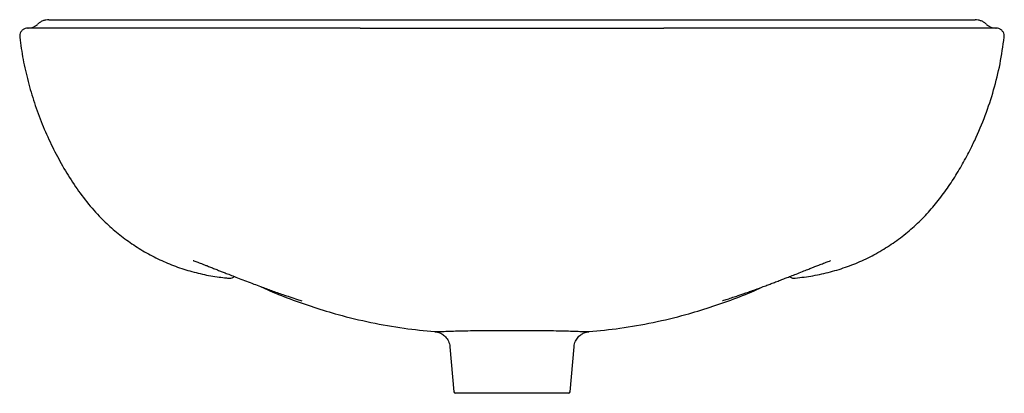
# Model space of a CAD drawing. Header units: millimetres. Extents: x 3576.809 to 3577.403, y 2217.447 to 2217.672.
import ezdxf

# ---------------------------------------------------------------- set-up
doc = ezdxf.new("R2010")
doc.units = ezdxf.units.MM
doc.layers.add('SANINDUSA', color=3, linetype='Continuous')

msp = doc.modelspace()

# ---------------------------------------------------------------- linework, layer by layer
at = {"layer": 'SANINDUSA'}
for p, q in [((3576.8266, 2217.67205), (3577.38515, 2217.67205)), ((3577.05941, 2217.48416), (3577.05934, 2217.48416)), ((3577.06843, 2217.47507), (3577.0708, 2217.44797)), ((3577.06847, 2217.47507), (3577.06845, 2217.47507)), ((3577.14096, 2217.44797), (3577.14333, 2217.47506)), ((3577.10588, 2217.44705), (3577.07179, 2217.44705)), ((3577.13996, 2217.44705), (3577.10588, 2217.44705))]:
    msp.add_line(p, q, dxfattribs=at)
for centre, radius, start, end in [((3576.81415, 2217.67505), 0.008, 270, 313.76174), ((3577.3976, 2217.67505), 0.008, 226.23826, 270), ((3577.07179, 2217.44805), 0.001, 185, 270), ((3577.13996, 2217.44805), 0.001, 270, 355)]:
    msp.add_arc(centre, radius, start, end, dxfattribs=at)
for points, knots in [([(3576.8266, 2217.67205), (3576.82595, 2217.67202), (3576.82466, 2217.67195), (3576.82279, 2217.67136), (3576.82117, 2217.67054), (3576.82029, 2217.66978), (3576.81968, 2217.66928)], [0, 0, 0, 0, 0.263735, 0.527472, 0.791205, 1, 1, 1, 1]), ([(3577.39207, 2217.66928), (3577.39168, 2217.66961), (3577.3907, 2217.67047), (3577.38896, 2217.67136), (3577.3871, 2217.67194), (3577.3858, 2217.67202), (3577.38515, 2217.67205)], [0, 0, 0, 0, 0.249998, 0.499997, 0.749998, 1, 1, 1, 1]), ([(3576.81393, 2217.66705), (3576.81337, 2217.667), (3576.81224, 2217.66688), (3576.81074, 2217.66601), (3576.80961, 2217.66474), (3576.80893, 2217.66315), (3576.80896, 2217.66202), (3576.80897, 2217.66146)], [0, 0, 0, 0, 0.20164, 0.40123, 0.60082, 0.80041, 1, 1, 1, 1]), ([(3576.81549, 2217.66703), (3576.81524, 2217.66704), (3576.81473, 2217.66704), (3576.81436, 2217.66705), (3576.81446, 2217.66705), (3576.81426, 2217.66705), (3576.81415, 2217.66705)], [0, 0, 0, 0, 0.047366, 0.097859, 0.491089, 1, 1, 1, 1]), ([(3576.87122, 2217.66703), (3576.87046, 2217.66703), (3576.86709, 2217.66703), (3576.86146, 2217.66703), (3576.85431, 2217.66702), (3576.84716, 2217.66702), (3576.84022, 2217.66702), (3576.8336, 2217.66702), (3576.82784, 2217.66702), (3576.82306, 2217.66702), (3576.8193, 2217.66702), (3576.8169, 2217.66703), (3576.81573, 2217.66703), (3576.8155, 2217.66703), (3576.81549, 2217.66703)], [0, 0, 0, 0, 0.025172, 0.111175, 0.197211, 0.283146, 0.388745, 0.494347, 0.602874, 0.711401, 0.817126, 0.922849, 0.995466, 1, 1, 1, 1]), ([(3577.01431, 2217.66705), (3577.01006, 2217.66705), (3577.00157, 2217.66705), (3576.98752, 2217.66705), (3576.97214, 2217.66705), (3576.95556, 2217.66705), (3576.93914, 2217.66705), (3576.92306, 2217.66705), (3576.90737, 2217.66704), (3576.89316, 2217.66704), (3576.88109, 2217.66704), (3576.87426, 2217.66703), (3576.87122, 2217.66703)], [0, 0, 0, 0, 0.081706, 0.163472, 0.272588, 0.381722, 0.490721, 0.603404, 0.716233, 0.828915, 0.923889, 1, 1, 1, 1]), ([(3577.01431, 2217.66705), (3577.02927, 2217.66705), (3577.04435, 2217.66705), (3577.07477, 2217.66705), (3577.0901, 2217.66705), (3577.11329, 2217.66705), (3577.12101, 2217.66705), (3577.13642, 2217.66705), (3577.14411, 2217.66705), (3577.15563, 2217.66705), (3577.15947, 2217.66705), (3577.16713, 2217.66705), (3577.17096, 2217.66705), (3577.18242, 2217.66705), (3577.19, 2217.66705), (3577.19753, 2217.66705)], [0, 0, 0, 0, 0.25, 0.25, 0.5, 0.5, 0.625, 0.625, 0.75, 0.75, 0.8125, 0.8125, 0.875, 0.875, 1, 1, 1, 1]), ([(3577.34257, 2217.66703), (3577.34096, 2217.66703), (3577.33545, 2217.66703), (3577.3259, 2217.66704), (3577.31405, 2217.66704), (3577.30232, 2217.66704), (3577.29009, 2217.66705), (3577.27736, 2217.66705), (3577.26419, 2217.66705), (3577.25088, 2217.66705), (3577.23757, 2217.66705), (3577.22433, 2217.66705), (3577.21099, 2217.66705), (3577.20202, 2217.66705), (3577.19753, 2217.66705)], [0, 0, 0, 0, 0.04081, 0.13959, 0.22518, 0.310836, 0.396425, 0.484525, 0.572697, 0.660799, 0.745465, 0.830135, 0.915068, 1, 1, 1, 1]), ([(3577.3976, 2217.66705), (3577.39712, 2217.66704), (3577.39711, 2217.66704), (3577.39632, 2217.66703), (3577.3943, 2217.66703), (3577.3914, 2217.66702), (3577.38761, 2217.66702), (3577.38267, 2217.66702), (3577.37674, 2217.66702), (3577.37028, 2217.66702), (3577.36355, 2217.66702), (3577.35677, 2217.66702), (3577.34981, 2217.66703), (3577.3449, 2217.66703), (3577.34257, 2217.66703)], [0, 0, 0, 0, 0.028072, 0.115192, 0.202564, 0.289865, 0.387282, 0.484696, 0.584784, 0.684873, 0.765544, 0.846318, 0.927032, 1, 1, 1, 1]), ([(3577.40279, 2217.66146), (3577.4028, 2217.66203), (3577.40282, 2217.66316), (3577.40213, 2217.66476), (3577.40101, 2217.66602), (3577.39951, 2217.66689), (3577.39838, 2217.667), (3577.39782, 2217.66705)], [0, 0, 0, 0, 0.201639, 0.40123, 0.60082, 0.800412, 1, 1, 1, 1]), ([(3576.80897, 2217.66146), (3576.80959, 2217.657), (3576.81084, 2217.64808), (3576.81385, 2217.63489), (3576.81767, 2217.62189), (3576.82234, 2217.6092), (3576.8278, 2217.597), (3576.83392, 2217.5853), (3576.84067, 2217.57411), (3576.84826, 2217.56348), (3576.85618, 2217.55427), (3576.86429, 2217.5465), (3576.87234, 2217.53999), (3576.8809, 2217.53417), (3576.8899, 2217.52909), (3576.89932, 2217.52481), (3576.90907, 2217.52133), (3576.91907, 2217.51868), (3576.9273, 2217.51721), (3576.93263, 2217.51663), (3576.93454, 2217.51643), (3576.93499, 2217.51638)], [0, 0, 0, 0, 0.0647744, 0.1297662, 0.1948308, 0.2598209, 0.3245937, 0.3872373, 0.4500546, 0.512753, 0.5752339, 0.6247825, 0.674508, 0.7242332, 0.7737811, 0.8233325, 0.8730615, 0.9227898, 0.9723404, 0.9933603, 1, 1, 1, 1]), ([(3577.27676, 2217.51638), (3577.28032, 2217.51683), (3577.28745, 2217.51772), (3577.29798, 2217.52008), (3577.30829, 2217.52323), (3577.31827, 2217.52732), (3577.32783, 2217.53234), (3577.33695, 2217.53819), (3577.34553, 2217.54481), (3577.35343, 2217.55209), (3577.36058, 2217.55998), (3577.36706, 2217.56835), (3577.37296, 2217.57716), (3577.37833, 2217.5863), (3577.38224, 2217.59376), (3577.38674, 2217.60306), (3577.3915, 2217.6143), (3577.39657, 2217.62973), (3577.40048, 2217.64544), (3577.40202, 2217.65612), (3577.40279, 2217.66146)], [0, 0, 0, 0, 0.051664, 0.103499, 0.155281, 0.206872, 0.258729, 0.310789, 0.36285, 0.414709, 0.465365, 0.516171, 0.567111, 0.618072, 0.668859, 0.688467, 0.76696, 0.844598, 0.922361, 1, 1, 1, 1]), ([(3576.91353, 2217.52706), (3576.91355, 2217.52705), (3576.91359, 2217.52703), (3576.91449, 2217.5267), (3576.91566, 2217.52626), (3576.91702, 2217.52574), (3576.91853, 2217.52516), (3576.92026, 2217.52449), (3576.92228, 2217.5237), (3576.92457, 2217.52281), (3576.92703, 2217.52184), (3576.92937, 2217.52093), (3576.93172, 2217.52), (3576.93437, 2217.51896), (3576.93759, 2217.5177), (3576.94139, 2217.51622), (3576.94557, 2217.51461), (3576.95002, 2217.51291), (3576.95404, 2217.5114), (3576.95754, 2217.51011), (3576.96083, 2217.50891), (3576.96422, 2217.50771), (3576.9679, 2217.50643), (3576.97202, 2217.50505), (3576.97584, 2217.50381), (3576.97825, 2217.50307), (3576.97912, 2217.5028)], [0, 0, 0, 0, 0.0388605, 0.0909883, 0.1401855, 0.184133, 0.2226828, 0.2605912, 0.2966058, 0.3378892, 0.3799789, 0.4156221, 0.4447897, 0.4810328, 0.5237403, 0.5724323, 0.6252293, 0.6760267, 0.7216572, 0.7618904, 0.7995166, 0.8361373, 0.875276, 0.9210551, 0.9717122, 1, 1, 1, 1]), ([(3577.23286, 2217.50287), (3577.2329, 2217.50288), (3577.23387, 2217.50317), (3577.23596, 2217.50383), (3577.23907, 2217.50483), (3577.24206, 2217.50583), (3577.24467, 2217.50672), (3577.24722, 2217.5076), (3577.2502, 2217.50866), (3577.25369, 2217.50992), (3577.25719, 2217.5112), (3577.26024, 2217.51234), (3577.26295, 2217.51337), (3577.2657, 2217.51442), (3577.26849, 2217.51549), (3577.2713, 2217.51659), (3577.27417, 2217.51771), (3577.27749, 2217.519), (3577.28094, 2217.52036), (3577.28409, 2217.52159), (3577.28657, 2217.52257), (3577.2884, 2217.52328), (3577.28981, 2217.52383), (3577.29105, 2217.52431), (3577.29244, 2217.52485), (3577.29392, 2217.52543), (3577.29539, 2217.52599), (3577.2968, 2217.52653), (3577.29783, 2217.52691), (3577.29797, 2217.52697), (3577.29803, 2217.52699)], [0, 0, 0, 0, 0.0014604, 0.0316719, 0.0681416, 0.1028375, 0.1297155, 0.1540232, 0.1868899, 0.2285807, 0.270271, 0.3045666, 0.3328312, 0.3657625, 0.4027228, 0.4340731, 0.4693046, 0.5122587, 0.5651705, 0.611842, 0.6513068, 0.6825271, 0.7023226, 0.7283604, 0.7608823, 0.80001, 0.8457292, 0.8920164, 0.952456, 1, 1, 1, 1]), ([(3576.93499, 2217.51638), (3576.93543, 2217.51637), (3576.93644, 2217.51635), (3576.93767, 2217.51672), (3576.93826, 2217.51723), (3576.93843, 2217.51738)], [0, 0, 0, 0, 0.360274, 0.817979, 1, 1, 1, 1]), ([(3577.27328, 2217.51736), (3577.27337, 2217.51729), (3577.27387, 2217.51684), (3577.27508, 2217.51638), (3577.2762, 2217.51638), (3577.27676, 2217.51638)], [0, 0, 0, 0, 0.09076, 0.545294, 1, 1, 1, 1]), ([(3576.95472, 2217.51116), (3576.95585, 2217.51062), (3576.96154, 2217.50794), (3576.97213, 2217.5038), (3576.98642, 2217.49871), (3577.00262, 2217.49386), (3577.02073, 2217.48954), (3577.04021, 2217.48606), (3577.05314, 2217.48481), (3577.05935, 2217.4842)], [0, 0, 0, 0, 0.034639, 0.174038, 0.31385, 0.453971, 0.641027, 0.82796, 1, 1, 1, 1]), ([(3577.15228, 2217.48419), (3577.15853, 2217.4848), (3577.17151, 2217.48606), (3577.19103, 2217.48953), (3577.20914, 2217.49386), (3577.22533, 2217.49871), (3577.23963, 2217.5038), (3577.2502, 2217.50794), (3577.25589, 2217.51061), (3577.25701, 2217.51114)], [0, 0, 0, 0, 0.173081, 0.359846, 0.546732, 0.686726, 0.826411, 0.965684, 1, 1, 1, 1]), ([(3577.05934, 2217.48416), (3577.05933, 2217.48416), (3577.05906, 2217.48416), (3577.05961, 2217.48417), (3577.0606, 2217.48418), (3577.0621, 2217.48423), (3577.06476, 2217.48433), (3577.0691, 2217.4845), (3577.0745, 2217.48465), (3577.08073, 2217.48479), (3577.08773, 2217.48487), (3577.09515, 2217.4849), (3577.10291, 2217.48488), (3577.10974, 2217.48489), (3577.11555, 2217.48489), (3577.1212, 2217.48488), (3577.12755, 2217.48484), (3577.13419, 2217.48472), (3577.14009, 2217.48458), (3577.14497, 2217.48442), (3577.14814, 2217.48428), (3577.15004, 2217.48422), (3577.1515, 2217.48417), (3577.15249, 2217.48417), (3577.15234, 2217.48416), (3577.15228, 2217.48416)], [0, 0, 0, 0, 0.003167, 0.055483, 0.082447, 0.109409, 0.161453, 0.215057, 0.267258, 0.320936, 0.373487, 0.427499, 0.479468, 0.532939, 0.565976, 0.599377, 0.651891, 0.705865, 0.75845, 0.812547, 0.864538, 0.891343, 0.918148, 0.970513, 1, 1, 1, 1]), ([(3577.05941, 2217.48414), (3577.05944, 2217.48414), (3577.05954, 2217.48413), (3577.05989, 2217.48409), (3577.06052, 2217.48399), (3577.06134, 2217.48379), (3577.06236, 2217.48344), (3577.0635, 2217.48288), (3577.06467, 2217.4821), (3577.06578, 2217.4811), (3577.06677, 2217.47989), (3577.06759, 2217.47848), (3577.06815, 2217.47692), (3577.06844, 2217.47576), (3577.06844, 2217.47513), (3577.06844, 2217.47507)], [0, 0, 0, 0, 0.018296, 0.059987, 0.106578, 0.166637, 0.239775, 0.332985, 0.430003, 0.532573, 0.641862, 0.754891, 0.870041, 0.986328, 1, 1, 1, 1]), ([(3577.14331, 2217.47507), (3577.14331, 2217.47509), (3577.14331, 2217.47568), (3577.14358, 2217.4768), (3577.14411, 2217.47834), (3577.14487, 2217.4797), (3577.14576, 2217.48086), (3577.14675, 2217.48183), (3577.14779, 2217.48261), (3577.14885, 2217.4832), (3577.14986, 2217.48363), (3577.15079, 2217.48391), (3577.15154, 2217.48406), (3577.15205, 2217.48414), (3577.15224, 2217.48415), (3577.15228, 2217.48416)], [0, 0, 0, 0, 0.003358, 0.127083, 0.243724, 0.354224, 0.458974, 0.558013, 0.651102, 0.737716, 0.81696, 0.887255, 0.945208, 0.987103, 1, 1, 1, 1])]:
    msp.add_open_spline(points, degree=3, knots=knots, dxfattribs=at)
for points in [[(3576.81393, 2217.66705), (3576.81396, 2217.66705), (3576.81403, 2217.66705), (3576.81415, 2217.66705)], [(3577.3976, 2217.66705), (3577.39772, 2217.66705), (3577.3978, 2217.66705), (3577.39782, 2217.66705)]]:
    msp.add_open_spline(points, degree=3, dxfattribs=at)

doc.saveas('drawing.dxf')
